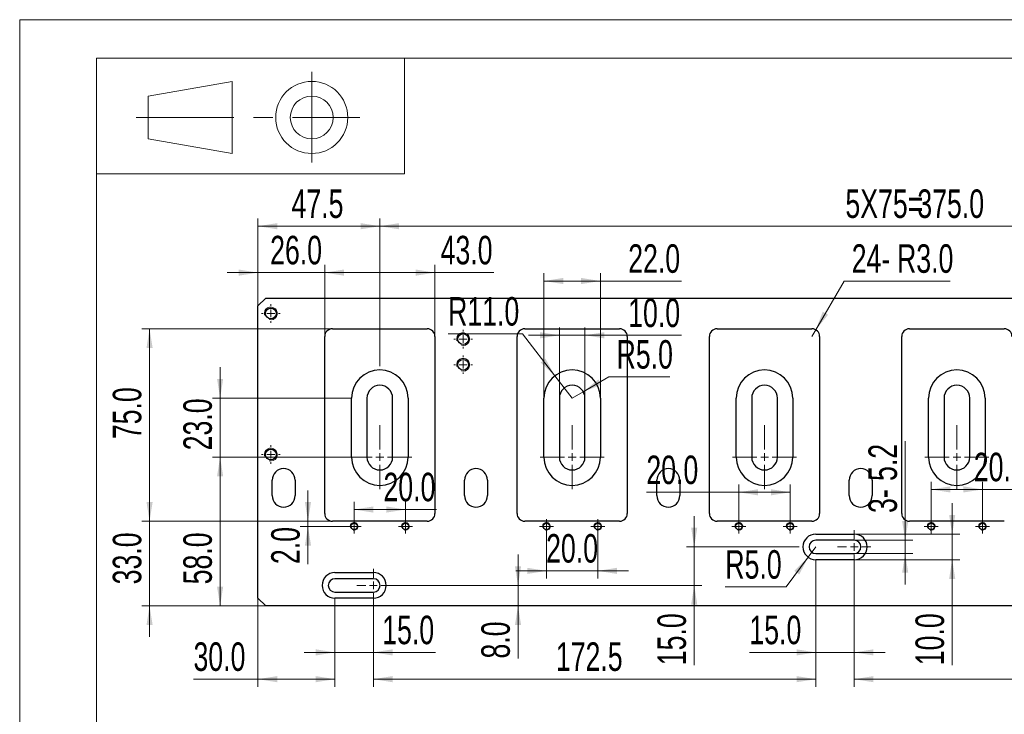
# Model space of a CAD drawing. Header units: millimetres. Extents: x 0 to 297, y 0 to 210.
# Tile 3 of 5: x 0 to 128, y 120 to 210. Entities that reach past the tile are written whole.
import ezdxf

# ---------------------------------------------------------------- set-up
doc = ezdxf.new("R2010")
doc.units = ezdxf.units.MM
doc.linetypes.add('CENTERX2', pattern=[20.32, 12.7, -2.54, 2.54, -2.54])
doc.styles.add('SLDTEXTSTYLE1', font='TXT', dxfattribs={"width": 0.7})
doc.dimstyles.new('SLDDIMSTYLE0', dxfattribs={"dimtxt": 3.950146, "dimasz": 2.5, "dimexe": 0, "dimexo": 0.0625, "dimgap": 0.987537, "dimtad": 2, "dimdec": 1, "dimlfac": 3, "dimrnd": 1e-09, "dimzin": 4, "dimdsep": 46, "dimtxsty": 'SLDTEXTSTYLE1', "dimsah": 1, "dimcen": 0.09, "dimadec": 0, "dimazin": 1, "dimtfac": 1, "dimtofl": 0, "dimtmove": 0, "dimatfit": 3, "dimfxl": 0, "dimfrac": 2, "dimtolj": 1, "dimtzin": 12, "dimarcsym": 0})
doc.dimstyles.new('SLDDIMSTYLE1', dxfattribs={"dimtxt": 3.950146, "dimasz": 2.5, "dimexe": 0, "dimexo": 0.0625, "dimgap": 0.987537, "dimtad": 2, "dimdec": 1, "dimlfac": 3, "dimrnd": 1e-09, "dimzin": 12, "dimdsep": 46, "dimtxsty": 'SLDTEXTSTYLE1', "dimsah": 1, "dimcen": 0.09, "dimadec": 0, "dimazin": 3, "dimtfac": 1, "dimtofl": 0, "dimtmove": 0, "dimatfit": 3, "dimfxl": 0, "dimfrac": 2, "dimtolj": 1, "dimtzin": 12, "dimarcsym": 0})
doc.dimstyles.new('SLDDIMSTYLE2', dxfattribs={"dimtxt": 3.950146, "dimasz": 2.5, "dimexe": 0, "dimexo": 0.0625, "dimgap": 0.987537, "dimtad": 2, "dimdec": 1, "dimlfac": 3, "dimrnd": 1e-09, "dimzin": 4, "dimdsep": 46, "dimtxsty": 'SLDTEXTSTYLE1', "dimsah": 1, "dimcen": 0.09, "dimadec": 0, "dimazin": 1, "dimtfac": 1, "dimtmove": 0, "dimatfit": 0, "dimfxl": 0, "dimfrac": 2, "dimtolj": 1, "dimtzin": 12, "dimarcsym": 0})
doc.dimstyles.new('SLDDIMSTYLE3', dxfattribs={"dimtxt": 3.950146, "dimasz": 2.5, "dimexe": 0, "dimexo": 0.0625, "dimgap": 0.987537, "dimtad": 0, "dimtih": 1, "dimtoh": 1, "dimdec": 1, "dimlfac": 3, "dimrnd": 1e-09, "dimzin": 4, "dimdsep": 46, "dimtxsty": 'SLDTEXTSTYLE1', "dimsah": 1, "dimcen": 0, "dimadec": 0, "dimazin": 1, "dimtfac": 1, "dimtofl": 0, "dimtmove": 0, "dimatfit": 3, "dimfxl": 0, "dimfrac": 2, "dimtolj": 1, "dimtzin": 12, "dimarcsym": 0})
doc.dimstyles.new('SLDDIMSTYLE4', dxfattribs={"dimtxt": 3.950146, "dimasz": 2.5, "dimexe": 0, "dimexo": 0.0625, "dimgap": 0.987537, "dimtad": 0, "dimtih": 1, "dimtoh": 1, "dimdec": 1, "dimlfac": 3, "dimrnd": 1e-09, "dimzin": 4, "dimdsep": 46, "dimtxsty": 'SLDTEXTSTYLE1', "dimsah": 1, "dimcen": 0, "dimadec": 0, "dimazin": 1, "dimtfac": 1, "dimtofl": 0, "dimtmove": 0, "dimatfit": 3, "dimfxl": 0, "dimfrac": 2, "dimtolj": 1, "dimtzin": 12, "dimarcsym": 0})
doc.dimstyles.new('SLDDIMSTYLE5', dxfattribs={"dimtxt": 3.950146, "dimasz": 2.5, "dimexe": 0, "dimexo": 0.0625, "dimgap": 0.987537, "dimtad": 2, "dimdec": 1, "dimlfac": 3, "dimrnd": 1e-09, "dimzin": 12, "dimdsep": 46, "dimtxsty": 'SLDTEXTSTYLE1', "dimsah": 1, "dimcen": 0.09, "dimadec": 0, "dimazin": 3, "dimtfac": 1, "dimtmove": 0, "dimatfit": 0, "dimfxl": 0, "dimfrac": 2, "dimtolj": 1, "dimtzin": 12, "dimarcsym": 0})

# ---------------------------------------------------------------- blocks, each defined once
blk = doc.blocks.new('_D')
at = {"color": 7, "linetype": 'Continuous', "lineweight": 0}
for p, q in [((46.81, 165), (46.81, 184.17)), ((46.81, 183.17), (171.81, 183.17)), ((171.81, 178.64), (171.81, 184.17))]:
    blk.add_line(p, q, dxfattribs=at)
at = {"color": 7, "linetype": 'Continuous', "lineweight": 18}
for points in [[(46.81, 183.17), (49.31, 182.77), (49.31, 183.57)], [(171.81, 183.17), (169.31, 183.57), (169.31, 182.77)]]:
    blk.add_solid(points, dxfattribs=at)
at = {"color": 7, "linetype": 'Continuous', "lineweight": 18, "char_height": 3.704, "attachment_point": 1, "style": 'SLDTEXTSTYLE1'}
for s, insert in [('5X75=', (107.32, 187.95)), ('375.0', (116.67, 187.95))]:
    blk.add_mtext(s, dxfattribs=dict(at, insert=insert))
blk = doc.blocks.new('_D_1')
at = {"color": 7, "linetype": 'Continuous', "lineweight": 0}
for p, q in [((30.97, 172.84), (30.97, 184.17)), ((46.81, 183.17), (30.97, 183.17)), ((46.81, 165), (46.81, 184.17))]:
    blk.add_line(p, q, dxfattribs=at)
at = {"color": 7, "linetype": 'Continuous', "lineweight": 18}
for points in [[(30.97, 183.17), (33.47, 182.77), (33.47, 183.57)], [(46.81, 183.17), (44.31, 183.57), (44.31, 182.77)]]:
    blk.add_solid(points, dxfattribs=at)
at = {"color": 7, "linetype": 'Continuous', "lineweight": 18, "insert": (35.33, 187.95), "char_height": 3.704, "attachment_point": 1, "style": 'SLDTEXTSTYLE1'}
blk.add_mtext('47.5', dxfattribs=at)
blk = doc.blocks.new('_D_2')
at = {"color": 7, "linetype": 'Continuous', "lineweight": 0}
for p, q in [((30.97, 172.84), (30.97, 178.14)), ((39.64, 168.84), (39.64, 178.14)), ((30.97, 177.14), (26.97, 177.14)), ((39.64, 177.14), (30.97, 177.14)), ((39.64, 177.14), (43.64, 177.14))]:
    blk.add_line(p, q, dxfattribs=at)
at = {"color": 7, "linetype": 'Continuous', "lineweight": 18}
for points in [[(30.97, 177.14), (28.47, 177.54), (28.47, 176.74)], [(39.64, 177.14), (42.14, 176.74), (42.14, 177.54)]]:
    blk.add_solid(points, dxfattribs=at)
at = {"color": 7, "linetype": 'Continuous', "lineweight": 18, "insert": (32.55, 181.92), "char_height": 3.704, "attachment_point": 1, "style": 'SLDTEXTSTYLE1'}
blk.add_mtext('26.0', dxfattribs=at)
blk = doc.blocks.new('_D_3')
at = {"color": 7, "linetype": 'Continuous', "lineweight": 0}
for p, q in [((39.64, 168.84), (39.64, 178.14)), ((53.97, 168.84), (53.97, 178.14)), ((39.64, 177.14), (53.97, 177.14)), ((53.97, 177.14), (61.62, 177.14))]:
    blk.add_line(p, q, dxfattribs=at)
at = {"color": 7, "linetype": 'Continuous', "lineweight": 18}
for points in [[(39.64, 177.14), (42.14, 176.74), (42.14, 177.54)], [(53.97, 177.14), (51.47, 177.54), (51.47, 176.74)]]:
    blk.add_solid(points, dxfattribs=at)
at = {"color": 7, "linetype": 'Continuous', "lineweight": 18, "insert": (54.71, 181.92), "char_height": 3.704, "attachment_point": 1, "style": 'SLDTEXTSTYLE1'}
blk.add_mtext('43.0', dxfattribs=at)
blk = doc.blocks.new('_D_4')
at = {"color": 7, "linetype": 'Continuous', "lineweight": 0}
for p, q in [((40.64, 169.84), (15.88, 169.84)), ((16.88, 169.84), (16.88, 144.84)), ((40.64, 144.84), (15.88, 144.84))]:
    blk.add_line(p, q, dxfattribs=at)
at = {"color": 7, "linetype": 'Continuous', "lineweight": 18}
for points in [[(16.88, 169.84), (16.48, 167.34), (17.28, 167.34)], [(16.88, 144.84), (17.28, 147.34), (16.48, 147.34)]]:
    blk.add_solid(points, dxfattribs=at)
at = {"color": 7, "linetype": 'Continuous', "lineweight": 18, "insert": (12.1, 155.5), "char_height": 3.704, "attachment_point": 1, "rotation": 90, "style": 'SLDTEXTSTYLE1'}
blk.add_mtext('75.0', dxfattribs=at)
blk = doc.blocks.new('_D_5')
at = {"color": 7, "linetype": 'Continuous', "lineweight": 0}
for p, q in [((16.88, 144.84), (16.88, 148.84)), ((40.64, 144.84), (15.88, 144.84)), ((16.88, 144.84), (16.88, 133.84)), ((31.97, 133.84), (15.88, 133.84)), ((16.88, 133.84), (16.88, 129.84))]:
    blk.add_line(p, q, dxfattribs=at)
at = {"color": 7, "linetype": 'Continuous', "lineweight": 18}
for points in [[(16.88, 144.84), (17.28, 147.34), (16.48, 147.34)], [(16.88, 133.84), (16.48, 131.34), (17.28, 131.34)]]:
    blk.add_solid(points, dxfattribs=at)
at = {"color": 7, "linetype": 'Continuous', "lineweight": 18, "insert": (12.1, 136.64), "char_height": 3.704, "attachment_point": 1, "rotation": 90, "style": 'SLDTEXTSTYLE1'}
blk.add_mtext('33.0', dxfattribs=at)
blk = doc.blocks.new('_D_6')
at = {"color": 7, "linetype": 'Continuous', "lineweight": 0}
for p, q in [((42.64, 153.17), (25.05, 153.17)), ((26.05, 133.84), (26.05, 153.17)), ((31.97, 133.84), (25.05, 133.84))]:
    blk.add_line(p, q, dxfattribs=at)
at = {"color": 7, "linetype": 'Continuous', "lineweight": 18}
for points in [[(26.05, 153.17), (25.65, 150.67), (26.45, 150.67)], [(26.05, 133.84), (26.45, 136.34), (25.65, 136.34)]]:
    blk.add_solid(points, dxfattribs=at)
at = {"color": 7, "linetype": 'Continuous', "lineweight": 18, "insert": (21.27, 136.64), "char_height": 3.704, "attachment_point": 1, "rotation": 90, "style": 'SLDTEXTSTYLE1'}
blk.add_mtext('58.0', dxfattribs=at)
blk = doc.blocks.new('_D_7')
at = {"color": 7, "linetype": 'Continuous', "lineweight": 0}
for p, q in [((26.05, 160.84), (26.05, 164.84)), ((43.14, 160.84), (25.05, 160.84)), ((26.05, 153.17), (26.05, 160.84)), ((43.14, 153.17), (25.05, 153.17)), ((26.05, 153.17), (26.05, 149.17))]:
    blk.add_line(p, q, dxfattribs=at)
at = {"color": 7, "linetype": 'Continuous', "lineweight": 18}
for points in [[(26.05, 160.84), (26.45, 163.34), (25.65, 163.34)], [(26.05, 153.17), (25.65, 150.67), (26.45, 150.67)]]:
    blk.add_solid(points, dxfattribs=at)
at = {"color": 7, "linetype": 'Continuous', "lineweight": 18, "insert": (21.27, 154.05), "char_height": 3.704, "attachment_point": 1, "rotation": 90, "style": 'SLDTEXTSTYLE1'}
blk.add_mtext('23.0', dxfattribs=at)
blk = doc.blocks.new('_D_8')
at = {"color": 7, "linetype": 'Continuous', "lineweight": 0}
for p, q in [((68.14, 160.84), (68.14, 177.05)), ((75.47, 160.84), (75.47, 177.05)), ((68.14, 176.05), (75.47, 176.05)), ((75.47, 176.05), (86.01, 176.05))]:
    blk.add_line(p, q, dxfattribs=at)
at = {"color": 7, "linetype": 'Continuous', "lineweight": 18}
for points in [[(68.14, 176.05), (70.64, 175.65), (70.64, 176.45)], [(75.47, 176.05), (72.97, 176.45), (72.97, 175.65)]]:
    blk.add_solid(points, dxfattribs=at)
at = {"color": 7, "linetype": 'Continuous', "lineweight": 18, "insert": (79.09, 180.82), "char_height": 3.704, "attachment_point": 1, "style": 'SLDTEXTSTYLE1'}
blk.add_mtext('22.0', dxfattribs=at)
blk = doc.blocks.new('_D_9')
at = {"color": 7, "linetype": 'Continuous', "lineweight": 0}
for p, q in [((70.14, 169), (66.14, 169)), ((70.14, 160.84), (70.14, 170)), ((73.47, 169), (70.14, 169)), ((73.47, 160.84), (73.47, 170)), ((73.47, 169), (86.01, 169))]:
    blk.add_line(p, q, dxfattribs=at)
at = {"color": 7, "linetype": 'Continuous', "lineweight": 18}
for points in [[(70.14, 169), (67.64, 169.4), (67.64, 168.6)], [(73.47, 169), (75.97, 168.6), (75.97, 169.4)]]:
    blk.add_solid(points, dxfattribs=at)
at = {"color": 7, "linetype": 'Continuous', "lineweight": 18, "insert": (79.09, 173.77), "char_height": 3.704, "attachment_point": 1, "style": 'SLDTEXTSTYLE1'}
blk.add_mtext('10.0', dxfattribs=at)
blk = doc.blocks.new('_D_10')
at = {"color": 7, "linetype": 'Continuous', "lineweight": 0}
for p, q in [((73.25, 161.67), (76.58, 163.59)), ((76.58, 163.59), (84.49, 163.59)), ((71.81, 160.84), (73.25, 161.67))]:
    blk.add_line(p, q, dxfattribs=at)
at = {"color": 7, "linetype": 'Continuous', "lineweight": 18}
blk.add_solid([(73.25, 161.67), (75.62, 162.57), (75.22, 163.27)], dxfattribs=at)
at = {"color": 7, "linetype": 'Continuous', "lineweight": 18, "insert": (77.58, 168.37), "char_height": 3.704, "attachment_point": 1, "style": 'SLDTEXTSTYLE1'}
blk.add_mtext('R5.0', dxfattribs=at)
blk = doc.blocks.new('_D_11')
at = {"color": 7, "linetype": 'Continuous', "lineweight": 0}
for p, q in [((65.33, 169.19), (55.68, 169.19)), ((69.56, 163.73), (65.33, 169.19)), ((71.81, 160.84), (69.56, 163.73))]:
    blk.add_line(p, q, dxfattribs=at)
at = {"color": 7, "linetype": 'Continuous', "lineweight": 18}
blk.add_solid([(69.56, 163.73), (68.34, 165.95), (67.71, 165.46)], dxfattribs=at)
at = {"color": 7, "linetype": 'Continuous', "lineweight": 18, "insert": (55.68, 173.96), "char_height": 3.704, "attachment_point": 1, "style": 'SLDTEXTSTYLE1'}
blk.add_mtext('R11.0', dxfattribs=at)
blk = doc.blocks.new('_D_12')
at = {"color": 7, "linetype": 'Continuous', "lineweight": 0}
for p, q in [((30.97, 134.84), (30.97, 123.32)), ((40.97, 134.34), (40.97, 123.32)), ((30.97, 124.32), (22.59, 124.32)), ((40.97, 124.32), (30.97, 124.32))]:
    blk.add_line(p, q, dxfattribs=at)
at = {"color": 7, "linetype": 'Continuous', "lineweight": 18}
for points in [[(30.97, 124.32), (33.47, 123.92), (33.47, 124.72)], [(40.97, 124.32), (38.47, 124.72), (38.47, 123.92)]]:
    blk.add_solid(points, dxfattribs=at)
at = {"color": 7, "linetype": 'Continuous', "lineweight": 18, "insert": (22.59, 129.1), "char_height": 3.704, "attachment_point": 1, "style": 'SLDTEXTSTYLE1'}
blk.add_mtext('30.0', dxfattribs=at)
blk = doc.blocks.new('_D_13')
at = {"color": 7, "linetype": 'Continuous', "lineweight": 0}
for p, q in [((40.97, 134.84), (40.97, 126.8)), ((45.97, 134.84), (45.97, 126.8)), ((40.97, 127.8), (36.97, 127.8)), ((45.97, 127.8), (40.97, 127.8)), ((45.97, 127.8), (54.04, 127.8))]:
    blk.add_line(p, q, dxfattribs=at)
at = {"color": 7, "linetype": 'Continuous', "lineweight": 18}
for points in [[(40.97, 127.8), (38.47, 128.2), (38.47, 127.4)], [(45.97, 127.8), (48.47, 127.4), (48.47, 128.2)]]:
    blk.add_solid(points, dxfattribs=at)
at = {"color": 7, "linetype": 'Continuous', "lineweight": 18, "insert": (47.12, 132.57), "char_height": 3.704, "attachment_point": 1, "style": 'SLDTEXTSTYLE1'}
blk.add_mtext('15.0', dxfattribs=at)
blk = doc.blocks.new('_D_14')
at = {"color": 7, "linetype": 'Continuous', "lineweight": 0}
for p, q in [((103.47, 139.34), (103.47, 123.32)), ((45.97, 134.34), (45.97, 123.32)), ((45.97, 124.32), (103.47, 124.32))]:
    blk.add_line(p, q, dxfattribs=at)
at = {"color": 7, "linetype": 'Continuous', "lineweight": 18}
for points in [[(45.97, 124.32), (48.47, 123.92), (48.47, 124.72)], [(103.47, 124.32), (100.97, 124.72), (100.97, 123.92)]]:
    blk.add_solid(points, dxfattribs=at)
at = {"color": 7, "linetype": 'Continuous', "lineweight": 18, "insert": (69.69, 129.1), "char_height": 3.704, "attachment_point": 1, "style": 'SLDTEXTSTYLE1'}
blk.add_mtext('172.5', dxfattribs=at)
blk = doc.blocks.new('_D_15')
at = {"color": 7, "linetype": 'Continuous', "lineweight": 0}
for p, q in [((103.47, 139.84), (103.47, 126.8)), ((108.47, 139.84), (108.47, 126.8)), ((103.47, 127.8), (94.84, 127.8)), ((108.47, 127.8), (103.47, 127.8)), ((108.47, 127.8), (112.47, 127.8))]:
    blk.add_line(p, q, dxfattribs=at)
at = {"color": 7, "linetype": 'Continuous', "lineweight": 18}
for points in [[(103.47, 127.8), (100.97, 128.2), (100.97, 127.4)], [(108.47, 127.8), (110.97, 127.4), (110.97, 128.2)]]:
    blk.add_solid(points, dxfattribs=at)
at = {"color": 7, "linetype": 'Continuous', "lineweight": 18, "insert": (94.84, 132.57), "char_height": 3.704, "attachment_point": 1, "style": 'SLDTEXTSTYLE1'}
blk.add_mtext('15.0', dxfattribs=at)
blk = doc.blocks.new('_D_16')
at = {"color": 7, "linetype": 'Continuous', "lineweight": 0}
for p, q in [((108.47, 139.34), (108.47, 123.32)), ((165.97, 134.84), (165.97, 123.32)), ((108.47, 124.32), (165.97, 124.32))]:
    blk.add_line(p, q, dxfattribs=at)
at = {"color": 7, "linetype": 'Continuous', "lineweight": 18}
for points in [[(108.47, 124.32), (110.97, 123.92), (110.97, 124.72)], [(165.97, 124.32), (163.47, 124.72), (163.47, 123.92)]]:
    blk.add_solid(points, dxfattribs=at)
at = {"color": 7, "linetype": 'Continuous', "lineweight": 18, "insert": (137.43, 129.1), "char_height": 3.704, "attachment_point": 1, "style": 'SLDTEXTSTYLE1'}
blk.add_mtext('172.5', dxfattribs=at)
blk = doc.blocks.new('_D_18')
at = {"color": 7, "linetype": 'Continuous', "lineweight": 0}
for p, q in [((87.67, 141.5), (87.67, 145.5)), ((101.31, 141.5), (86.67, 141.5)), ((87.67, 136.5), (87.67, 141.5)), ((48.14, 136.5), (88.67, 136.5)), ((87.67, 136.5), (87.67, 126.13))]:
    blk.add_line(p, q, dxfattribs=at)
at = {"color": 7, "linetype": 'Continuous', "lineweight": 18}
for points in [[(87.67, 141.5), (88.07, 144), (87.27, 144)], [(87.67, 136.5), (87.27, 134), (88.07, 134)]]:
    blk.add_solid(points, dxfattribs=at)
at = {"color": 7, "linetype": 'Continuous', "lineweight": 18, "insert": (82.89, 126.13), "char_height": 3.704, "attachment_point": 1, "rotation": 90, "style": 'SLDTEXTSTYLE1'}
blk.add_mtext('15.0', dxfattribs=at)
blk = doc.blocks.new('_D_19')
at = {"color": 7, "linetype": 'Continuous', "lineweight": 0}
for p, q in [((64.77, 136.5), (64.77, 140.5)), ((48.14, 136.5), (65.77, 136.5)), ((64.77, 136.5), (64.77, 133.84)), ((64.77, 133.84), (64.77, 127))]:
    blk.add_line(p, q, dxfattribs=at)
at = {"color": 7, "linetype": 'Continuous', "lineweight": 18}
for points in [[(64.77, 136.5), (65.17, 139), (64.37, 139)], [(64.77, 133.84), (64.37, 131.34), (65.17, 131.34)]]:
    blk.add_solid(points, dxfattribs=at)
at = {"color": 7, "linetype": 'Continuous', "lineweight": 18, "insert": (60, 127), "char_height": 3.704, "attachment_point": 1, "rotation": 90, "style": 'SLDTEXTSTYLE1'}
blk.add_mtext('8.0', dxfattribs=at)
blk = doc.blocks.new('_D_20')
at = {"color": 7, "linetype": 'Continuous', "lineweight": 0}
for p, q in [((103.47, 169.7), (107.14, 176.05)), ((107.14, 176.05), (120.94, 176.05)), ((102.97, 168.84), (103.47, 169.7))]:
    blk.add_line(p, q, dxfattribs=at)
at = {"color": 7, "linetype": 'Continuous', "lineweight": 18}
blk.add_solid([(103.47, 169.7), (105.07, 171.67), (104.38, 172.07)], dxfattribs=at)
at = {"color": 7, "linetype": 'Continuous', "lineweight": 18, "char_height": 3.704, "attachment_point": 1, "style": 'SLDTEXTSTYLE1'}
for s, insert in [('24-', (108.14, 180.82)), ('R3.0', (114.03, 180.82))]:
    blk.add_mtext(s, dxfattribs=dict(at, insert=insert))
blk = doc.blocks.new('_D_21')
at = {"color": 7, "linetype": 'Continuous', "lineweight": 0}
for p, q in [((115.09, 142.37), (115.09, 155.26)), ((108.47, 142.37), (116.09, 142.37)), ((115.09, 140.64), (115.09, 142.37)), ((108.47, 140.64), (116.09, 140.64)), ((115.09, 140.64), (115.09, 136.64))]:
    blk.add_line(p, q, dxfattribs=at)
at = {"color": 7, "linetype": 'Continuous', "lineweight": 18}
for points in [[(115.09, 142.37), (115.49, 144.87), (114.69, 144.87)], [(115.09, 140.64), (114.69, 138.14), (115.49, 138.14)]]:
    blk.add_solid(points, dxfattribs=at)
at = {"color": 7, "linetype": 'Continuous', "lineweight": 18, "char_height": 3.704, "attachment_point": 1, "rotation": 90, "style": 'SLDTEXTSTYLE1'}
for s, insert in [('5.2', (110.32, 150.07)), ('3-', (110.32, 145.91))]:
    blk.add_mtext(s, dxfattribs=dict(at, insert=insert))
blk = doc.blocks.new('_D_22')
at = {"color": 7, "linetype": 'Continuous', "lineweight": 0}
for p, q in [((121.2, 143.17), (121.2, 147.17)), ((108.47, 143.17), (122.2, 143.17)), ((121.2, 143.17), (121.2, 139.84)), ((108.47, 139.84), (122.2, 139.84)), ((121.2, 139.84), (121.2, 126.13))]:
    blk.add_line(p, q, dxfattribs=at)
at = {"color": 7, "linetype": 'Continuous', "lineweight": 18}
for points in [[(121.2, 143.17), (121.6, 145.67), (120.8, 145.67)], [(121.2, 139.84), (120.8, 137.34), (121.6, 137.34)]]:
    blk.add_solid(points, dxfattribs=at)
at = {"color": 7, "linetype": 'Continuous', "lineweight": 18, "insert": (116.43, 126.13), "char_height": 3.704, "attachment_point": 1, "rotation": 90, "style": 'SLDTEXTSTYLE1'}
blk.add_mtext('10.0', dxfattribs=at)
blk = doc.blocks.new('_D_23')
at = {"color": 7, "linetype": 'Continuous', "lineweight": 0}
for p, q in [((103.47, 141.5), (102.48, 140.16)), ((102.48, 140.16), (99.63, 136.3)), ((99.63, 136.3), (91.71, 136.3))]:
    blk.add_line(p, q, dxfattribs=at)
at = {"color": 7, "linetype": 'Continuous', "lineweight": 18}
blk.add_solid([(102.48, 140.16), (100.67, 138.39), (101.32, 137.92)], dxfattribs=at)
at = {"color": 7, "linetype": 'Continuous', "lineweight": 18, "insert": (91.71, 141.08), "char_height": 3.704, "attachment_point": 1, "style": 'SLDTEXTSTYLE1'}
blk.add_mtext('R5.0', dxfattribs=at)
blk = doc.blocks.new('_D_24')
at = {"color": 7, "linetype": 'Continuous', "lineweight": 0}
for p, q in [((43.47, 145.09), (43.47, 147.36)), ((50.14, 145.09), (50.14, 147.36)), ((43.47, 146.36), (50.14, 146.36)), ((50.14, 146.36), (54.19, 146.36))]:
    blk.add_line(p, q, dxfattribs=at)
at = {"color": 7, "linetype": 'Continuous', "lineweight": 18}
for points in [[(43.47, 146.36), (45.97, 145.96), (45.97, 146.76)], [(50.14, 146.36), (47.64, 146.76), (47.64, 145.96)]]:
    blk.add_solid(points, dxfattribs=at)
at = {"color": 7, "linetype": 'Continuous', "lineweight": 18, "insert": (47.28, 151.14), "char_height": 3.704, "attachment_point": 1, "style": 'SLDTEXTSTYLE1'}
blk.add_mtext('20.0', dxfattribs=at)
blk = doc.blocks.new('_D_25')
at = {"color": 7, "linetype": 'Continuous', "lineweight": 0}
for p, q in [((68.47, 143.25), (68.47, 137.39)), ((75.14, 143.25), (75.14, 137.39)), ((68.47, 138.39), (64.47, 138.39)), ((68.47, 138.39), (75.14, 138.39)), ((75.14, 138.39), (79.14, 138.39))]:
    blk.add_line(p, q, dxfattribs=at)
at = {"color": 7, "linetype": 'Continuous', "lineweight": 18}
for points in [[(68.47, 138.39), (65.97, 138.79), (65.97, 137.99)], [(75.14, 138.39), (77.64, 137.99), (77.64, 138.79)]]:
    blk.add_solid(points, dxfattribs=at)
at = {"color": 7, "linetype": 'Continuous', "lineweight": 18, "insert": (68.42, 143.17), "char_height": 3.704, "attachment_point": 1, "style": 'SLDTEXTSTYLE1'}
blk.add_mtext('20.0', dxfattribs=at)
blk = doc.blocks.new('_D_26')
at = {"color": 7, "linetype": 'Continuous', "lineweight": 0}
for p, q in [((93.47, 148.6), (81.45, 148.6)), ((93.47, 145.09), (93.47, 149.6)), ((93.47, 148.6), (100.14, 148.6)), ((100.14, 145.09), (100.14, 149.6))]:
    blk.add_line(p, q, dxfattribs=at)
at = {"color": 7, "linetype": 'Continuous', "lineweight": 18}
for points in [[(93.47, 148.6), (95.97, 148.2), (95.97, 149)], [(100.14, 148.6), (97.64, 149), (97.64, 148.2)]]:
    blk.add_solid(points, dxfattribs=at)
at = {"color": 7, "linetype": 'Continuous', "lineweight": 18, "insert": (81.45, 153.37), "char_height": 3.704, "attachment_point": 1, "style": 'SLDTEXTSTYLE1'}
blk.add_mtext('20.0', dxfattribs=at)
blk = doc.blocks.new('_D_27')
at = {"color": 7, "linetype": 'Continuous', "lineweight": 0}
for p, q in [((118.47, 145.09), (118.47, 149.97)), ((125.14, 145.09), (125.14, 149.97)), ((118.47, 148.97), (125.14, 148.97)), ((125.14, 148.97), (130.92, 148.97))]:
    blk.add_line(p, q, dxfattribs=at)
at = {"color": 7, "linetype": 'Continuous', "lineweight": 18}
for points in [[(118.47, 148.97), (120.97, 148.57), (120.97, 149.37)], [(125.14, 148.97), (122.64, 149.37), (122.64, 148.57)]]:
    blk.add_solid(points, dxfattribs=at)
at = {"color": 7, "linetype": 'Continuous', "lineweight": 18, "insert": (124.01, 153.74), "char_height": 3.704, "attachment_point": 1, "style": 'SLDTEXTSTYLE1'}
blk.add_mtext('20.0', dxfattribs=at)
blk = doc.blocks.new('_D_32')
at = {"color": 7, "linetype": 'Continuous', "lineweight": 0}
for p, q in [((37.47, 144.84), (37.47, 148.84)), ((40.64, 144.84), (36.47, 144.84)), ((37.47, 144.17), (37.47, 144.84)), ((42.56, 144.17), (36.47, 144.17)), ((37.47, 144.17), (37.47, 139.27))]:
    blk.add_line(p, q, dxfattribs=at)
at = {"color": 7, "linetype": 'Continuous', "lineweight": 18}
for points in [[(37.47, 144.84), (37.87, 147.34), (37.07, 147.34)], [(37.47, 144.17), (37.07, 141.67), (37.87, 141.67)]]:
    blk.add_solid(points, dxfattribs=at)
at = {"color": 7, "linetype": 'Continuous', "lineweight": 18, "insert": (32.69, 139.27), "char_height": 3.704, "attachment_point": 1, "rotation": 90, "style": 'SLDTEXTSTYLE1'}
blk.add_mtext('2.0', dxfattribs=at)
blk = doc.blocks.new('SW_CENTERMARKSYMBOL_0')
at = {"color": 0, "linetype": 'Continuous', "lineweight": 18}
for p, q in [((-0.5, 0), (-0.92, 0)), ((0, 0), (-0.5, 0)), ((0, 0.5), (0, 0.92)), ((0, 0), (0, 0.5)), ((0, 0), (0, -0.5)), ((0, 0), (0.5, 0)), ((0.5, 0), (0.92, 0)), ((0, -0.5), (0, -0.92))]:
    blk.add_line(p, q, dxfattribs=at)
blk = doc.blocks.new('SW_CENTERMARKSYMBOL_1')
at = {"color": 0, "linetype": 'Continuous', "lineweight": 18}
for p, q in [((-0.5, 0), (-0.92, 0)), ((0, 0), (-0.5, 0)), ((0, 0.5), (0, 0.92)), ((0, 0), (0, 0.5)), ((0, 0), (0, -0.5)), ((0, 0), (0.5, 0)), ((0.5, 0), (0.92, 0)), ((0, -0.5), (0, -0.92))]:
    blk.add_line(p, q, dxfattribs=at)
blk = doc.blocks.new('SW_CENTERMARKSYMBOL_2')
at = {"color": 0, "linetype": 'Continuous', "lineweight": 18}
for p, q in [((-0.5, 0), (-0.92, 0)), ((0, 0), (-0.5, 0)), ((0, 0.5), (0, 0.92)), ((0, 0), (0, 0.5)), ((0, 0), (0, -0.5)), ((0, 0), (0.5, 0)), ((0.5, 0), (0.92, 0)), ((0, -0.5), (0, -0.92))]:
    blk.add_line(p, q, dxfattribs=at)
blk = doc.blocks.new('SW_CENTERMARKSYMBOL_3')
at = {"color": 0, "linetype": 'Continuous', "lineweight": 18}
for p, q in [((-0.5, 0), (-0.92, 0)), ((0, 0), (-0.5, 0)), ((0, 0.5), (0, 0.92)), ((0, 0), (0, 0.5)), ((0, 0), (0, -0.5)), ((0, 0), (0.5, 0)), ((0.5, 0), (0.92, 0)), ((0, -0.5), (0, -0.92))]:
    blk.add_line(p, q, dxfattribs=at)
blk = doc.blocks.new('SW_CENTERMARKSYMBOL_4')
at = {"color": 0, "linetype": 'Continuous', "lineweight": 18}
for p, q in [((-0.5, 0), (-0.92, 0)), ((0, 0), (-0.5, 0)), ((0, 0.5), (0, 0.92)), ((0, 0), (0, 0.5)), ((0, 0), (0, -0.5)), ((0, 0), (0.5, 0)), ((0.5, 0), (0.92, 0)), ((0, -0.5), (0, -0.92))]:
    blk.add_line(p, q, dxfattribs=at)
blk = doc.blocks.new('SW_CENTERMARKSYMBOL_5')
at = {"color": 0, "linetype": 'Continuous', "lineweight": 18}
for p, q in [((-0.5, 0), (-0.92, 0)), ((0, 0), (-0.5, 0)), ((0, 0.5), (0, 0.92)), ((0, 0), (0, 0.5)), ((0, 0), (0, -0.5)), ((0, 0), (0.5, 0)), ((0.5, 0), (0.92, 0)), ((0, -0.5), (0, -0.92))]:
    blk.add_line(p, q, dxfattribs=at)
blk = doc.blocks.new('SW_CENTERMARKSYMBOL_6')
at = {"color": 0, "linetype": 'Continuous', "lineweight": 18}
for p, q in [((-0.5, 0), (-0.92, 0)), ((0, 0), (-0.5, 0)), ((0, 0.5), (0, 0.92)), ((0, 0), (0, 0.5)), ((0, 0), (0, -0.5)), ((0, 0), (0.5, 0)), ((0.5, 0), (0.92, 0)), ((0, -0.5), (0, -0.92))]:
    blk.add_line(p, q, dxfattribs=at)
blk = doc.blocks.new('SW_CENTERMARKSYMBOL_7')
at = {"color": 0, "linetype": 'Continuous', "lineweight": 18}
for p, q in [((-0.5, 0), (-0.92, 0)), ((0, 0), (-0.5, 0)), ((0, 0.5), (0, 0.92)), ((0, 0), (0, 0.5)), ((0, 0), (0, -0.5)), ((0, 0), (0.5, 0)), ((0.5, 0), (0.92, 0)), ((0, -0.5), (0, -0.92))]:
    blk.add_line(p, q, dxfattribs=at)
blk = doc.blocks.new('SW_CENTERMARKSYMBOL_13')
at = {"color": 0, "linetype": 'Continuous', "lineweight": 18}
for p, q in [((-1, 0), (-1.2, 0)), ((0, 0), (-0.5, 0)), ((0, 1), (0, 1.2)), ((0, 0), (0, 0.5)), ((0, 0), (0, -0.5)), ((0, 0), (0.5, 0)), ((1, 0), (1.2, 0)), ((0, -1), (0, -1.2))]:
    blk.add_line(p, q, dxfattribs=at)
blk = doc.blocks.new('SW_CENTERMARKSYMBOL_15')
at = {"color": 0, "linetype": 'Continuous', "lineweight": 18}
for p, q in [((-1, 0), (-1.2, 0)), ((0, 0), (-0.5, 0)), ((0, 1), (0, 1.2)), ((0, 0), (0, 0.5)), ((0, 0), (0, -0.5)), ((0, 0), (0.5, 0)), ((1, 0), (1.2, 0)), ((0, -1), (0, -1.2))]:
    blk.add_line(p, q, dxfattribs=at)
blk = doc.blocks.new('SW_CENTERMARKSYMBOL_17')
at = {"color": 0, "linetype": 'Continuous', "lineweight": 18}
for p, q in [((-1, 0), (-1.2, 0)), ((0, 0), (-0.5, 0)), ((0, 1), (0, 1.2)), ((0, 0), (0, 0.5)), ((0, 0), (0, -0.5)), ((0, 0), (0.5, 0)), ((1, 0), (1.2, 0)), ((0, -1), (0, -1.2))]:
    blk.add_line(p, q, dxfattribs=at)
blk = doc.blocks.new('SW_CENTERMARKSYMBOL_18')
at = {"color": 0, "linetype": 'Continuous', "lineweight": 18}
for p, q in [((-1, 0), (-1.2, 0)), ((0, 0), (-0.5, 0)), ((0, 1), (0, 1.2)), ((0, 0), (0, 0.5)), ((0, 0), (0, -0.5)), ((0, 0), (0.5, 0)), ((1, 0), (1.2, 0)), ((0, -1), (0, -1.2))]:
    blk.add_line(p, q, dxfattribs=at)
blk = doc.blocks.new('SW_CENTERMARKSYMBOL_19')
at = {"color": 0, "linetype": 'Continuous', "lineweight": 18}
for p, q in [((0, 1), (0, 4.17)), ((0, 1), (0, 4.17)), ((-1, 0), (-4.17, 0)), ((-1, 0), (-4.17, 0)), ((0, 0), (-0.5, 0)), ((0, 0), (-0.5, 0)), ((0, 0), (0, 0.5)), ((0, 0), (0, 0.5)), ((0, 0), (0, -0.5)), ((0, 0), (0.5, 0)), ((0, 0), (0, -0.5)), ((0, 0), (0.5, 0)), ((1, 0), (4.17, 0)), ((1, 0), (4.17, 0)), ((0, -1), (0, -4.17)), ((0, -1), (0, -4.17))]:
    blk.add_line(p, q, dxfattribs=at)
blk = doc.blocks.new('SW_CENTERMARKSYMBOL_20')
at = {"color": 0, "linetype": 'Continuous', "lineweight": 18}
for p, q in [((0, 1), (0, 4.17)), ((0, 1), (0, 4.17)), ((-1, 0), (-4.17, 0)), ((-1, 0), (-4.17, 0)), ((0, 0), (-0.5, 0)), ((0, 0), (-0.5, 0)), ((0, 0), (0, 0.5)), ((0, 0), (0, 0.5)), ((0, 0), (0, -0.5)), ((0, 0), (0.5, 0)), ((0, 0), (0, -0.5)), ((0, 0), (0.5, 0)), ((1, 0), (4.17, 0)), ((1, 0), (4.17, 0)), ((0, -1), (0, -4.17)), ((0, -1), (0, -4.17))]:
    blk.add_line(p, q, dxfattribs=at)
blk = doc.blocks.new('SW_CENTERMARKSYMBOL_21')
at = {"color": 0, "linetype": 'Continuous', "lineweight": 18}
for p, q in [((0, 1), (0, 4.17)), ((0, 1), (0, 4.17)), ((-1, 0), (-4.17, 0)), ((-1, 0), (-4.17, 0)), ((0, 0), (-0.5, 0)), ((0, 0), (-0.5, 0)), ((0, 0), (0, 0.5)), ((0, 0), (0, 0.5)), ((0, 0), (0, -0.5)), ((0, 0), (0.5, 0)), ((0, 0), (0, -0.5)), ((0, 0), (0.5, 0)), ((1, 0), (4.17, 0)), ((1, 0), (4.17, 0)), ((0, -1), (0, -4.17)), ((0, -1), (0, -4.17))]:
    blk.add_line(p, q, dxfattribs=at)
blk = doc.blocks.new('SW_CENTERMARKSYMBOL_22')
at = {"color": 0, "linetype": 'Continuous', "lineweight": 18}
for p, q in [((0, 1), (0, 2.17)), ((0, 1), (0, 2.17)), ((-1, 0), (-2.17, 0)), ((-1, 0), (-2.17, 0)), ((0, 0), (-0.5, 0)), ((0, 0), (-0.5, 0)), ((0, 0), (0, 0.5)), ((0, 0), (0, 0.5)), ((0, 0), (0, -0.5)), ((0, 0), (0.5, 0)), ((0, 0), (0, -0.5)), ((0, 0), (0.5, 0)), ((1, 0), (2.17, 0)), ((1, 0), (2.17, 0)), ((0, -1), (0, -2.17)), ((0, -1), (0, -2.17))]:
    blk.add_line(p, q, dxfattribs=at)
blk = doc.blocks.new('SW_CENTERMARKSYMBOL_23')
at = {"color": 0, "linetype": 'Continuous', "lineweight": 18}
for p, q in [((0, 1), (0, 2.17)), ((0, 1), (0, 2.17)), ((-1, 0), (-2.17, 0)), ((-1, 0), (-2.17, 0)), ((0, 0), (-0.5, 0)), ((0, 0), (-0.5, 0)), ((0, 0), (0, 0.5)), ((0, 0), (0, 0.5)), ((0, 0), (0, -0.5)), ((0, 0), (0.5, 0)), ((0, 0), (0, -0.5)), ((0, 0), (0.5, 0)), ((1, 0), (2.17, 0)), ((1, 0), (2.17, 0)), ((0, -1), (0, -2.17)), ((0, -1), (0, -2.17))]:
    blk.add_line(p, q, dxfattribs=at)
blk = doc.blocks.new('SW_CENTERMARKSYMBOL_24')
at = {"color": 0, "linetype": 'Continuous', "lineweight": 18}
for p, q in [((0, 1), (0, 4.17)), ((0, 1), (0, 4.17)), ((-1, 0), (-4.17, 0)), ((-1, 0), (-4.17, 0)), ((0, 0), (-0.5, 0)), ((0, 0), (-0.5, 0)), ((0, 0), (0, 0.5)), ((0, 0), (0, 0.5)), ((0, 0), (0, -0.5)), ((0, 0), (0.5, 0)), ((0, 0), (0, -0.5)), ((0, 0), (0.5, 0)), ((1, 0), (4.17, 0)), ((1, 0), (4.17, 0)), ((0, -1), (0, -4.17)), ((0, -1), (0, -4.17))]:
    blk.add_line(p, q, dxfattribs=at)

msp = doc.modelspace()

# ---------------------------------------------------------------- linework, layer by layer
at = {"color": 7, "linetype": 'Continuous', "lineweight": 18}
for p, q in [((0, 210), (297, 210)), ((0, 210), (0, 0)), ((10, 205), (292, 205)), ((10, 205), (10, 5)), ((10, 205), (50, 205)), ((10, 205), (10, 189.994)), ((50, 205), (50, 189.994)), ((16.702, 200.085), (27.637, 201.987)), ((27.637, 201.987), (27.637, 192.614)), ((16.702, 194.516), (16.702, 200.085)), ((27.637, 192.614), (16.702, 194.516)), ((10, 189.994), (50, 189.994))]:
    msp.add_line(p, q, dxfattribs=at)
at = {"color": 7, "linetype": 'CENTERX2', "lineweight": 18}
for p, q in [((37.96, 203.209), (37.96, 191.46)), ((15.14, 197.3), (44.208, 197.3))]:
    msp.add_line(p, q, dxfattribs=at)
at = {"color": 7, "linetype": 'Continuous', "lineweight": 25}
for p, q in [((30.973, 172.837), (31.973, 173.837)), ((30.973, 134.837), (30.973, 172.837)), ((31.973, 173.837), (179.973, 173.837)), ((40.64, 169.837), (52.973, 169.837)), ((65.64, 169.837), (77.973, 169.837)), ((90.64, 169.837), (102.973, 169.837)), ((115.64, 169.837), (127.973, 169.837)), ((39.64, 145.837), (39.64, 168.837)), ((53.973, 168.837), (53.973, 145.837)), ((64.64, 145.837), (64.64, 168.837)), ((78.973, 168.837), (78.973, 145.837)), ((89.64, 145.837), (89.64, 168.837)), ((103.973, 168.837), (103.973, 145.837)), ((114.64, 145.837), (114.64, 168.837)), ((43.14, 153.17), (43.14, 160.837)), ((45.14, 160.837), (45.14, 153.17)), ((48.473, 153.17), (48.473, 160.837)), ((50.473, 160.837), (50.473, 153.17)), ((68.14, 153.17), (68.14, 160.837)), ((70.14, 160.837), (70.14, 153.17)), ((73.473, 153.17), (73.473, 160.837)), ((75.473, 160.837), (75.473, 153.17)), ((93.14, 153.17), (93.14, 160.837)), ((95.14, 160.837), (95.14, 153.17)), ((98.473, 153.17), (98.473, 160.837)), ((100.473, 160.837), (100.473, 153.17)), ((118.14, 153.17), (118.14, 160.837)), ((120.14, 160.837), (120.14, 153.17)), ((123.473, 153.17), (123.473, 160.837)), ((125.473, 160.837), (125.473, 153.17)), ((32.807, 148.17), (32.807, 150.17)), ((35.807, 150.17), (35.807, 148.17)), ((57.807, 148.17), (57.807, 150.17)), ((60.807, 150.17), (60.807, 148.17)), ((82.807, 148.17), (82.807, 150.17)), ((85.807, 150.17), (85.807, 148.17)), ((107.807, 148.17), (107.807, 150.17)), ((110.807, 150.17), (110.807, 148.17)), ((52.973, 144.837), (40.64, 144.837)), ((77.973, 144.837), (65.64, 144.837)), ((102.973, 144.837), (90.64, 144.837)), ((127.973, 144.837), (115.64, 144.837)), ((103.473, 143.17), (108.473, 143.17)), ((108.473, 142.37), (103.473, 142.37)), ((103.473, 140.637), (108.473, 140.637)), ((108.473, 139.837), (103.473, 139.837)), ((40.973, 138.17), (45.973, 138.17)), ((45.973, 137.37), (40.973, 137.37)), ((31.973, 133.837), (30.973, 134.837)), ((40.973, 135.637), (45.973, 135.637)), ((45.973, 134.837), (40.973, 134.837)), ((179.973, 133.837), (31.973, 133.837))]:
    msp.add_line(p, q, dxfattribs=at)
at = {"color": 7, "linetype": 'Continuous', "lineweight": 18}
for radius in [4.686, 2.785]:
    msp.add_circle((37.96, 197.3), radius, dxfattribs=at)
at = {"color": 7, "linetype": 'Continuous', "lineweight": 25}
for centre, radius in [((32.64, 171.837), 0.7), ((57.64, 168.503), 0.7), ((57.64, 165.17), 0.7), ((32.64, 153.503), 0.7), ((43.473, 144.17), 0.417), ((50.14, 144.17), 0.417), ((68.473, 144.17), 0.417), ((75.14, 144.17), 0.417), ((93.473, 144.17), 0.417), ((100.14, 144.17), 0.417), ((118.473, 144.17), 0.417), ((125.14, 144.17), 0.417)]:
    msp.add_circle(centre, radius, dxfattribs=at)
at = {"color": 7, "linetype": 'Continuous', "lineweight": 18}
for centre, radius in [((32.64, 171.837), 0.833), ((57.64, 168.503), 0.833), ((57.64, 165.17), 0.833), ((32.64, 153.503), 0.833), ((43.473, 144.17), 0.5), ((50.14, 144.17), 0.5), ((68.473, 144.17), 0.5), ((75.14, 144.17), 0.5), ((93.473, 144.17), 0.5), ((100.14, 144.17), 0.5), ((118.473, 144.17), 0.5), ((125.14, 144.17), 0.5)]:
    msp.add_arc(centre, radius, 255, 195, dxfattribs=at)
at = {"color": 7, "linetype": 'Continuous', "lineweight": 25}
for centre, radius, start, end in [((40.64, 168.837), 1, 90, 180), ((52.973, 168.837), 1, 0, 90), ((65.64, 168.837), 1, 90, 180), ((77.973, 168.837), 1, 0, 90), ((90.64, 168.837), 1, 90, 180), ((102.973, 168.837), 1, 0, 90), ((115.64, 168.837), 1, 90, 180), ((127.973, 168.837), 1, 0, 90), ((46.807, 160.837), 3.667, 0, 180), ((71.807, 160.837), 3.667, 0, 180), ((96.807, 160.837), 3.667, 0, 180), ((121.807, 160.837), 3.667, 0, 180), ((46.807, 160.837), 1.667, 0, 180), ((71.807, 160.837), 1.667, 0, 180), ((96.807, 160.837), 1.667, 0, 180), ((121.807, 160.837), 1.667, 0, 180), ((46.807, 153.17), 3.667, 180, 0), ((46.807, 153.17), 1.667, 180, 0), ((71.807, 153.17), 3.667, 180, 0), ((71.807, 153.17), 1.667, 180, 0), ((96.807, 153.17), 3.667, 180, 0), ((96.807, 153.17), 1.667, 180, 0), ((121.807, 153.17), 3.667, 180, 0), ((121.807, 153.17), 1.667, 180, 0), ((34.307, 150.17), 1.5, 0, 180), ((59.307, 150.17), 1.5, 0, 180), ((84.307, 150.17), 1.5, 0, 180), ((109.307, 150.17), 1.5, 0, 180), ((34.307, 148.17), 1.5, 180, 0), ((59.307, 148.17), 1.5, 180, 0), ((84.307, 148.17), 1.5, 180, 0), ((109.307, 148.17), 1.5, 180, 0), ((40.64, 145.837), 1, 180, 270), ((52.973, 145.837), 1, 270, 0), ((65.64, 145.837), 1, 180, 270), ((77.973, 145.837), 1, 270, 0), ((90.64, 145.837), 1, 180, 270), ((102.973, 145.837), 1, 270, 0), ((115.64, 145.837), 1, 180, 270), ((103.473, 141.503), 1.667, 90, 270), ((103.473, 141.503), 0.867, 90, 270), ((108.473, 141.503), 1.667, 270, 90), ((108.473, 141.503), 0.867, 270, 90), ((40.973, 136.503), 1.667, 90, 270), ((40.973, 136.503), 0.867, 90, 270), ((45.973, 136.503), 1.667, 270, 90), ((45.973, 136.503), 0.867, 270, 90)]:
    msp.add_arc(centre, radius, start, end, dxfattribs=at)

# ---------------------------------------------------------------- block references
at = {"color": 7, "linetype": 'Continuous', "lineweight": 18}
for name, p in [('SW_CENTERMARKSYMBOL_17', (32.64, 171.837)), ('SW_CENTERMARKSYMBOL_15', (57.64, 168.503)), ('SW_CENTERMARKSYMBOL_13', (57.64, 165.17)), ('SW_CENTERMARKSYMBOL_19', (46.807, 153.17)), ('SW_CENTERMARKSYMBOL_20', (71.807, 153.17)), ('SW_CENTERMARKSYMBOL_21', (96.807, 153.17)), ('SW_CENTERMARKSYMBOL_24', (121.807, 153.17)), ('SW_CENTERMARKSYMBOL_18', (32.64, 153.503)), ('SW_CENTERMARKSYMBOL_0', (43.473, 144.17)), ('SW_CENTERMARKSYMBOL_4', (50.14, 144.17)), ('SW_CENTERMARKSYMBOL_1', (68.473, 144.17)), ('SW_CENTERMARKSYMBOL_5', (75.14, 144.17)), ('SW_CENTERMARKSYMBOL_2', (93.473, 144.17)), ('SW_CENTERMARKSYMBOL_6', (100.14, 144.17)), ('SW_CENTERMARKSYMBOL_3', (118.473, 144.17)), ('SW_CENTERMARKSYMBOL_7', (125.14, 144.17)), ('SW_CENTERMARKSYMBOL_23', (108.473, 141.503)), ('SW_CENTERMARKSYMBOL_22', (45.973, 136.503))]:
    msp.add_blockref(name, p, dxfattribs=at)

# ---------------------------------------------------------------- dimensions: what is measured, and where the dimension line sits
for base, p1, p2, dimstyle, picture, middle in [((30.973, 183.173), (46.807, 165.003), (30.973, 172.837), 'SLDDIMSTYLE1', '_D_1', (38.784, 183.173)), ((30.973, 177.142), (39.64, 168.837), (30.973, 172.837), 'SLDDIMSTYLE2', '_D_2', (36.006, 177.142)), ((53.973, 177.142), (39.64, 168.837), (53.973, 168.837), 'SLDDIMSTYLE0', '_D_3', (58.163, 177.142)), ((75.473, 176.048), (68.14, 160.837), (75.473, 160.837), 'SLDDIMSTYLE0', '_D_8', (82.548, 176.048)), ((70.14, 168.997), (73.473, 160.837), (70.14, 160.837), 'SLDDIMSTYLE2', '_D_9', (82.548, 168.997)), ((125.14, 148.967), (118.473, 145.087), (125.14, 145.087), 'SLDDIMSTYLE0', '_D_27', (127.468, 148.967)), ((100.14, 148.595), (93.473, 145.087), (100.14, 145.087), 'SLDDIMSTYLE0', '_D_26', (84.905, 148.595)), ((50.14, 146.365), (43.473, 145.087), (50.14, 145.087), 'SLDDIMSTYLE0', '_D_24', (50.737, 146.365)), ((75.14, 138.393), (68.473, 143.253), (75.14, 143.253), 'SLDDIMSTYLE2', '_D_25', (71.876, 138.393)), ((103.473, 127.8), (108.473, 139.837), (103.473, 139.837), 'SLDDIMSTYLE2', '_D_15', (98.299, 127.8)), ((103.473, 124.324), (45.973, 134.337), (103.473, 139.337), 'SLDDIMSTYLE1', '_D_14', (74.01, 124.324)), ((165.973, 124.324), (108.473, 139.337), (165.973, 134.837), 'SLDDIMSTYLE1', '_D_16', (141.748, 124.324)), ((30.973, 124.324), (40.973, 134.337), (30.973, 134.837), 'SLDDIMSTYLE0', '_D_12', (26.049, 124.324))]:
    dim = msp.add_linear_dim(base=base, p1=p1, p2=p2, dimstyle=dimstyle, dxfattribs=at)
    dim.commit()
    dim.dimension.update_dxf_attribs({"geometry": picture, "text_midpoint": middle, "dimtype": 160})
dim = msp.add_linear_dim(base=(171.807, 183.173), p1=(46.807, 165.003), p2=(171.807, 178.637), text='5X75=<>', dimstyle='SLDDIMSTYLE0', dxfattribs=at)
dim.commit()
dim.dimension.update_dxf_attribs({"geometry": '_D', "text_midpoint": (116.315, 183.173), "dimtype": 160})
dim = msp.add_radius_dim(center=(102.973, 168.837), mpoint=(103.473, 169.703), text='24-<>', dimstyle='SLDDIMSTYLE4', dxfattribs=at)
dim.commit()
dim.dimension.update_dxf_attribs({"geometry": '_D_20', "text_midpoint": (114.54, 178.493), "dimtype": 164})
for center, mpoint, picture, middle in [((71.807, 160.837), (69.559, 163.733), '_D_11', (60.004, 171.634)), ((71.807, 160.837), (73.25, 161.67), '_D_10', (81.037, 166.038)), ((103.473, 141.503), (102.483, 140.163), '_D_23', (95.171, 138.749))]:
    dim = msp.add_radius_dim(center=center, mpoint=mpoint, dimstyle='SLDDIMSTYLE3', dxfattribs=at)
    dim.commit()
    dim.dimension.update_dxf_attribs({"geometry": picture, "text_midpoint": middle, "dimtype": 164})
for base, p1, p2, angle, dimstyle, picture, middle in [((16.877, 144.837), (40.64, 169.837), (40.64, 144.837), 90, 'SLDDIMSTYLE0', '_D_4', (16.877, 158.954)), ((26.049, 160.837), (43.14, 153.17), (43.14, 160.837), 90, 'SLDDIMSTYLE2', '_D_7', (26.049, 157.511)), ((26.049, 153.17), (31.973, 133.837), (42.64, 153.17), 90, 'SLDDIMSTYLE0', '_D_6', (26.049, 140.1)), ((16.877, 133.837), (40.64, 144.837), (31.973, 133.837), 90, 'SLDDIMSTYLE2', '_D_5', (16.877, 140.1)), ((37.469, 144.837), (42.557, 144.17), (40.64, 144.837), 90, 'SLDDIMSTYLE2', '_D_32', (37.469, 141.858)), ((121.201, 139.837), (108.473, 143.17), (108.473, 139.837), 90, 'SLDDIMSTYLE2', '_D_22', (121.201, 129.59)), ((87.667, 141.503), (48.14, 136.503), (101.307, 141.503), 90, 'SLDDIMSTYLE2', '_D_18', (87.667, 129.59)), ((64.774, 133.837), (48.14, 136.503), (31.973, 133.837), 90, 'SLDDIMSTYLE2', '_D_19', (64.774, 129.59)), ((40.973, 127.8), (45.973, 134.837), (40.973, 134.837), 0, 'SLDDIMSTYLE2', '_D_13', (50.578, 127.8))]:
    dim = msp.add_linear_dim(base=base, p1=p1, p2=p2, angle=angle, dimstyle=dimstyle, dxfattribs=at)
    dim.commit()
    dim.dimension.update_dxf_attribs({"geometry": picture, "text_midpoint": middle, "dimtype": 160})
dim = msp.add_linear_dim(base=(115.093, 142.37), p1=(108.473, 140.637), p2=(108.473, 142.37), angle=90, text='3-<>', dimstyle='SLDDIMSTYLE5', dxfattribs=at)
dim.commit()
dim.dimension.update_dxf_attribs({"geometry": '_D_21', "text_midpoint": (115.093, 150.585), "dimtype": 160})

doc.saveas('drawing.dxf')
